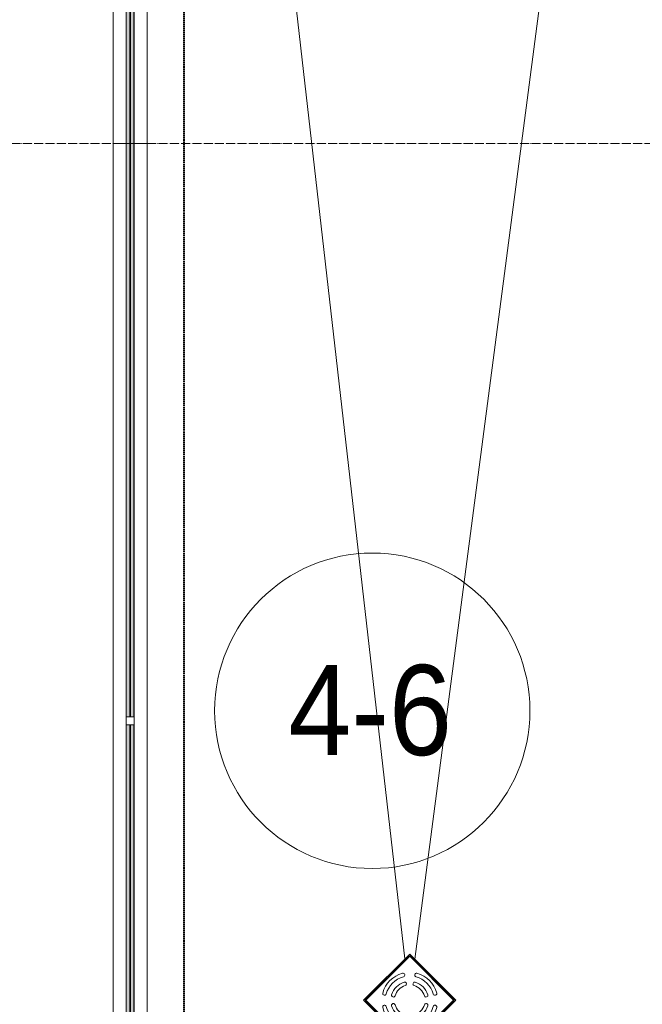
# Model space of a CAD drawing. Header units: millimetres. Extents: x 5617 to 101514, y 7718 to 215953.
# Tile 18 of 61: x 26915 to 28298, y 27790 to 29975. Entities that reach past the tile are written whole.
import ezdxf

# ---------------------------------------------------------------- set-up
doc = ezdxf.new("R2010")
doc.units = ezdxf.units.MM
for name, pattern in [('ADSK_Линия сетки', [25, 20, -2.5, 0, -2.5]), ('Штрих_3_1_5_', [4.5, 3, -1.5]), ('Штриховая_ш3 п1_5', [4.5, 3, -1.5])]:
    doc.linetypes.add(name, pattern=pattern)
doc.layers.add('_Разделитель помещений_', color=4, linetype='Штриховая_ш3 п1_5', lineweight=40, true_color=0x00ffff)
for name, color, linetype, lineweight in [('Арматура трубопроводов', 7, 'Continuous', 18), ('Балясины', 7, 'Continuous', 30), ('Марки помещений', 7, 'Continuous', 20), ('Ограждение', 7, 'Continuous', 18), ('Оси', 7, 'Continuous', 9), ('Перекрытия', 7, 'Continuous', 18), ('Поручни', 7, 'Continuous', 18), ('Сантехнические приборы', 7, 'Continuous', 18)]:
    doc.layers.add(name, color=color, linetype=linetype, lineweight=lineweight)
doc.styles.add('Arial_3', font='arial.ttf', dxfattribs={"width": 0.9, "height": 200})

# ---------------------------------------------------------------- blocks, each defined once
blk = doc.blocks.new('135_SLK_K4_AR_rvt-1-МКСС_К4_L20_68_100_')
at = {"layer": '_Разделитель помещений_', "color": 131, "linetype": 'Штрих_3_1_5_', "true_color": 0xaaffff}
blk.add_line((104932.5, 25895), (104932.5, 32817.5), dxfattribs=at)
blk = doc.blocks.new('Ограждение - Ограждение-6062391-МКСС_К4_L20_68_100_')
at = {"layer": 'Ограждение', "lineweight": 5}
h = blk.add_hatch(color=256, dxfattribs=at)
h.paths.add_polyline_path([(22053.8, 14300), (22061.8, 14300), (22061.8, 15891), (22053.8, 15891), (22053.8, 14732.3)])
h.paths.add_polyline_path([(22053.8, 15909), (22061.8, 15909), (22061.8, 17500), (22053.8, 17500), (22053.8, 15928.2)])
h = blk.add_hatch(color=256, dxfattribs=at)
h.paths.add_polyline_path([(22062.8, 14300), (22070.8, 14300), (22070.8, 15891), (22062.8, 15891), (22062.8, 14732.3)])
h.paths.add_polyline_path([(22062.8, 15909), (22070.8, 15909), (22070.8, 17500), (22062.8, 17500), (22062.8, 15928.2)])
at = {"layer": 'Поручни', "color": 253, "lineweight": 5, "true_color": 0xaaaaaa}
for p, q in [((22024.8, 14300), (22024.8, 17500)), ((22099.8, 17500), (22099.8, 14300)), ((22053.3, 14300), (22053.3, 15891)), ((22053.8, 15891), (22053.8, 14300)), ((22061.8, 14300), (22061.8, 15891)), ((22062.8, 15891), (22062.8, 14300)), ((22070.8, 14300), (22070.8, 15891)), ((22071.3, 14300), (22071.3, 15891)), ((22053.3, 14300), (22024.8, 14300)), ((22053.8, 14300), (22061.8, 14300)), ((22062.8, 14300), (22061.8, 14300)), ((22062.8, 14300), (22070.8, 14300)), ((22099.8, 14300), (22071.3, 14300))]:
    blk.add_line(p, q, dxfattribs=at)
blk = doc.blocks.new('Ограждение - 18Lx18W-7431883-МКСС_К4_L20_68_100_')
at = {"layer": 'Балясины', "color": 253, "lineweight": 5, "true_color": 0xaaaaaa}
for p, q in [((9, 9), (-9, 9)), ((-9, 9), (-9, -9)), ((9, -9), (9, 9)), ((-9, -9), (9, -9))]:
    blk.add_line(p, q, dxfattribs=at)
blk = doc.blocks.new('Ограждение - Ограждение-6062419-МКСС_К4_L20_68_100_')
at = {"layer": 'Ограждение', "lineweight": 5}
h = blk.add_hatch(color=256, dxfattribs=at)
h.paths.add_polyline_path([(22053.8, 10458), (22061.8, 10458), (22061.8, 11729.7), (22053.8, 11729.7), (22053.8, 10546.4)])
h.paths.add_polyline_path([(22053.8, 11747.7), (22061.8, 11747.7), (22061.8, 13010.3), (22053.8, 13010.3), (22053.8, 12340.4)])
h.paths.add_polyline_path([(22061.8, 13028.3), (22061.8, 14300), (22053.8, 14300), (22053.8, 13028.3)])
h = blk.add_hatch(color=256, dxfattribs=at)
h.paths.add_polyline_path([(22062.8, 10458), (22070.8, 10458), (22070.8, 11729.7), (22062.8, 11729.7), (22062.8, 10546.4)])
h.paths.add_polyline_path([(22062.8, 11747.7), (22070.8, 11747.7), (22070.8, 13010.3), (22062.8, 13010.3), (22062.8, 12340.4)])
h.paths.add_polyline_path([(22070.8, 13028.3), (22070.8, 14300), (22062.8, 14300), (22062.8, 13028.3)])
at = {"layer": 'Поручни', "color": 253, "lineweight": 5, "true_color": 0xaaaaaa}
for p, q in [((22024.8, 10458), (22024.8, 14300)), ((22024.8, 14300), (22053.3, 14300)), ((22053.3, 13028.3), (22053.3, 14300)), ((22061.8, 14300), (22053.8, 14300)), ((22053.8, 14300), (22053.8, 13028.3)), ((22061.8, 13028.3), (22061.8, 14300)), ((22061.8, 14300), (22062.8, 14300)), ((22070.8, 14300), (22062.8, 14300)), ((22062.8, 14300), (22062.8, 13028.3)), ((22070.8, 13028.3), (22070.8, 14300)), ((22071.3, 13028.3), (22071.3, 14300)), ((22071.3, 14300), (22099.8, 14300)), ((22099.8, 14300), (22099.8, 10458)), ((22053.3, 11747.7), (22053.3, 13010.3)), ((22053.8, 13010.3), (22053.8, 11747.7)), ((22061.8, 11747.7), (22061.8, 13010.3)), ((22062.8, 13010.3), (22062.8, 11747.7)), ((22070.8, 11747.7), (22070.8, 13010.3)), ((22071.3, 11747.7), (22071.3, 13010.3))]:
    blk.add_line(p, q, dxfattribs=at)
at = {"rotation": 180}
blk.add_blockref('Ограждение - 18Lx18W-7431883-МКСС_К4_L20_68_100_', (22062.3, 13019.3), dxfattribs=at)
blk = doc.blocks.new('HL_RU_balcony and terrace drain_HL5100T-A-200505 - HL_Трап для балконов и террас_HL5100T-V65-МКСС_К4_L20_68_100_')
at = {"layer": 'Арматура трубопроводов', "color": 253, "lineweight": 5, "true_color": 0xaaaaaa}
for centre, radius, start, end in [((-29, 50.2), 4, 119.9633, 299.9633), ((0, 0), 62, 60.0367, 119.9633), ((0, 0), 54, 60.0367, 119.9633), ((29, 50.2), 4, 240.0367, 60.0367), ((0, 0), 62, 150.0367, 209.9633), ((0, 0), 54, 150.0367, 209.9633), ((-50.2, 29), 4, 330.0367, 150.0367), ((-17.8, 33.6), 4, 117.8755, 297.8755), ((0, 0), 42, 62.1245, 117.8755), ((0, 0), 34, 62.1245, 117.8755), ((17.8, 33.6), 4, 242.1245, 62.1245), ((50.2, 29), 4, 29.9633, 209.9633), ((0, 0), 54, 330.0367, 29.9633), ((0, 0), 62, 330.0367, 29.9633), ((0, 0), 42, 152.1245, 207.8755), ((-33.6, 17.8), 4, 332.1245, 152.1245), ((0, 0), 34, 152.1245, 207.8755), ((33.6, 17.8), 4, 27.8755, 207.8755), ((0, 0), 34, 332.1245, 27.8755), ((0, 0), 42, 332.1245, 27.8755), ((-33.6, -17.8), 4, 207.8755, 27.8755), ((33.6, -17.8), 4, 152.1245, 332.1245), ((-50.2, -29), 4, 209.9633, 29.9633), ((-17.8, -33.6), 4, 62.1245, 242.1245), ((0, 0), 42, 242.1245, 297.8755), ((0, 0), 34, 242.1245, 297.8755), ((17.8, -33.6), 4, 297.8755, 117.8755), ((50.2, -29), 4, 150.0367, 330.0367), ((-29, -50.2), 4, 60.0367, 240.0367), ((0, 0), 62, 240.0367, 299.9633), ((0, 0), 54, 240.0367, 299.9633), ((29, -50.2), 4, 299.9633, 119.9633)]:
    blk.add_arc(centre, radius, start, end, dxfattribs=at)
at = {"layer": 'Сантехнические приборы', "color": 253, "lineweight": 5, "true_color": 0xaaaaaa}
for p, q in [((-72.5, -72.5), (-72.5, 72.5)), ((72.5, 72.5), (-72.5, 72.5)), ((-70, 70), (-70, -70)), ((-70, 70), (70, 70)), ((69, 69), (-69, 69)), ((-69, 69), (-69, -69)), ((69, -69), (69, 69)), ((70, -70), (70, 70)), ((72.5, 72.5), (72.5, -72.5)), ((72.5, -72.5), (-72.5, -72.5)), ((-70, -70), (70, -70)), ((-69, -69), (69, -69))]:
    blk.add_line(p, q, dxfattribs=at)
for start, end in [(90, 91.6217), (88.3783, 90), (178.3783, 181.6217), (358.3783, 1.6217), (268.3783, 270), (270, 271.6217)]:
    blk.add_arc((0, 0), 72.9, start, end, dxfattribs=at)
blk = doc.blocks.new('135_SLK_K4_AR_FCD_rvt-1-МКСС_К4_L20_68_100_')
at = {"layer": 'Перекрытия', "color": 253, "lineweight": 5, "true_color": 0xaaaaaa}
for p, q in [((104850, 32900), (104850, 25895)), ((104850, 32900), (105422.2, 27890.6)), ((105444.6, 27890), (106100, 32900))]:
    blk.add_line(p, q, dxfattribs=at)
at = {"layer": 'Ограждение', "color": 253, "lineweight": 5, "true_color": 0xaaaaaa}
for name in ['Ограждение - Ограждение-6062391-МКСС_К4_L20_68_100_', 'Ограждение - Ограждение-6062419-МКСС_К4_L20_68_100_']:
    blk.add_blockref(name, (82750, 15400), dxfattribs=at)
at = {"layer": 'Сантехнические приборы', "color": 253, "lineweight": 5, "true_color": 0xaaaaaa, "rotation": 314.9999999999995}
blk.add_blockref('HL_RU_balcony and terrace drain_HL5100T-A-200505 - HL_Трап для балконов и террас_HL5100T-V65-МКСС_К4_L20_68_100_', (105433.1, 27798.9), dxfattribs=at)
blk = doc.blocks.new('050_Марка_Помещение - Номер-620969-МКСС_К4_L20_68_100_')
at = {"layer": 'Марки помещений'}
blk.add_circle((0, 0), 3.5, dxfattribs=at)

msp = doc.modelspace()

# ---------------------------------------------------------------- linework, layer by layer
at = {"layer": 'Оси', "linetype": 'ADSK_Линия сетки'}
msp.add_line((59245.9, 29700), (24389.5, 29700), dxfattribs=at)

# ---------------------------------------------------------------- block references
at = {"lineweight": 5}
for name in ['135_SLK_K4_AR_FCD_rvt-1-МКСС_К4_L20_68_100_', '135_SLK_K4_AR_rvt-1-МКСС_К4_L20_68_100_']:
    msp.add_blockref(name, (-77651.8, 0), dxfattribs=at)
at = {"layer": 'Марки помещений', "xscale": 99.99999999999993, "yscale": 99.99999999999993, "zscale": 99.99999999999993}
msp.add_blockref('050_Марка_Помещение - Номер-620969-МКСС_К4_L20_68_100_', (27698.2, 28441.4), dxfattribs=at)

# ---------------------------------------------------------------- texts
at = {"layer": 'Марки помещений', "lineweight": 9, "insert": (27511.7, 28543.1), "char_height": 200, "width": 447.342, "attachment_point": 1, "style": 'Arial_3'}
msp.add_mtext('4-6', dxfattribs=at)

doc.saveas('drawing.dxf')
